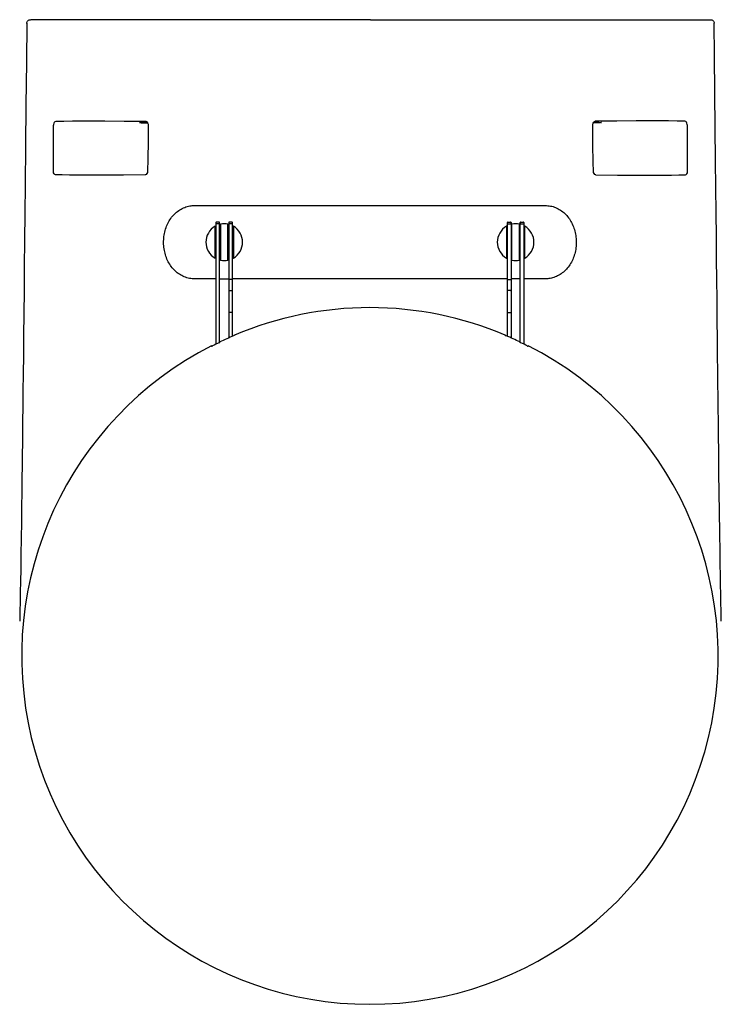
# Model space of a CAD drawing. Header units: millimetres. Extents: x 4200.15 to 4200.533, y 1607.943 to 1608.48.
import ezdxf

# ---------------------------------------------------------------- set-up
doc = ezdxf.new("R2010")
doc.units = ezdxf.units.MM
doc.layers.add('Sanindusa', color=3, linetype='Continuous')

msp = doc.modelspace()

# ---------------------------------------------------------------- linework, layer by layer
at = {"layer": 'Sanindusa'}
for p, q in [((4200.341698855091, 1608.479752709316), (4200.156301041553, 1608.479752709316)), ((4200.341698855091, 1608.479752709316), (4200.527219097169, 1608.479752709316)), ((4200.16878322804, 1608.397077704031), (4200.16878322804, 1608.422215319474)), ((4200.514614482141, 1608.397077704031), (4200.514614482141, 1608.422215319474)), ((4200.245791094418, 1608.378394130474), (4200.436981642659, 1608.378394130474)), ((4200.256886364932, 1608.350316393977), (4200.256886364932, 1608.366471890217)), ((4200.257386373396, 1608.369144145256), (4200.257386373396, 1608.368290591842)), ((4200.257386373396, 1608.368290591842), (4200.257386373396, 1608.302769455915)), ((4200.259136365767, 1608.369394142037), (4200.257636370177, 1608.369394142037)), ((4200.259136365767, 1608.368467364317), (4200.257636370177, 1608.368467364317)), ((4200.259386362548, 1608.368290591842), (4200.259386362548, 1608.369144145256)), ((4200.259386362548, 1608.303744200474), (4200.259386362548, 1608.368290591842)), ((4200.259886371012, 1608.367681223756), (4200.259886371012, 1608.349107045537)), ((4200.263886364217, 1608.349107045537), (4200.263886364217, 1608.367681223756)), ((4200.264386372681, 1608.369144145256), (4200.264386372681, 1608.368290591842)), ((4200.264386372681, 1608.368290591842), (4200.264386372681, 1608.33800429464)), ((4200.266136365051, 1608.369394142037), (4200.264636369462, 1608.369394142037)), ((4200.266136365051, 1608.368467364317), (4200.264636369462, 1608.368467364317)), ((4200.266386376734, 1608.368290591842), (4200.266386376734, 1608.369144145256)), ((4200.266386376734, 1608.33800429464), (4200.266386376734, 1608.368290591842)), ((4200.266886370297, 1608.366471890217), (4200.266886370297, 1608.350316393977)), ((4200.41588636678, 1608.366471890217), (4200.41588636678, 1608.350316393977)), ((4200.416386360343, 1608.368290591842), (4200.416386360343, 1608.369144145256)), ((4200.416386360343, 1608.33800429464), (4200.416386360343, 1608.368290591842)), ((4200.416636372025, 1608.369394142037), (4200.418136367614, 1608.369394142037)), ((4200.416636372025, 1608.368467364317), (4200.418136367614, 1608.368467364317)), ((4200.418386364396, 1608.369144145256), (4200.418386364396, 1608.368290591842)), ((4200.418386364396, 1608.368290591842), (4200.418386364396, 1608.33800429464)), ((4200.41888637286, 1608.349107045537), (4200.41888637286, 1608.367681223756)), ((4200.422886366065, 1608.367681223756), (4200.422886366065, 1608.349107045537)), ((4200.423386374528, 1608.368290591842), (4200.423386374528, 1608.369144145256)), ((4200.423386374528, 1608.303744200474), (4200.423386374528, 1608.368290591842)), ((4200.42363637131, 1608.369394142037), (4200.425136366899, 1608.369394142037)), ((4200.42363637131, 1608.368467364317), (4200.425136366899, 1608.368467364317)), ((4200.42538636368, 1608.369144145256), (4200.42538636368, 1608.368290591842)), ((4200.42538636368, 1608.368290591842), (4200.42538636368, 1608.302769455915)), ((4200.425886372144, 1608.350316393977), (4200.425886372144, 1608.366471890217)), ((4200.257386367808, 1608.338394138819), (4200.245791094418, 1608.338394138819)), ((4200.259386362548, 1608.338394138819), (4200.264386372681, 1608.338394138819)), ((4200.416386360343, 1608.338394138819), (4200.266386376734, 1608.338394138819)), ((4200.423386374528, 1608.338394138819), (4200.418386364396, 1608.338394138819)), ((4200.436981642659, 1608.338394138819), (4200.42538636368, 1608.338394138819)), ((4200.264636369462, 1608.33800429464), (4200.264386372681, 1608.33800429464)), ((4200.264386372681, 1608.33800429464), (4200.264386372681, 1608.33219305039)), ((4200.266136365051, 1608.33800429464), (4200.264636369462, 1608.33800429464)), ((4200.266136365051, 1608.33800429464), (4200.266386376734, 1608.33800429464)), ((4200.266386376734, 1608.33219305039), (4200.266386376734, 1608.33800429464)), ((4200.416636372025, 1608.33800429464), (4200.416386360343, 1608.33800429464)), ((4200.416386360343, 1608.33219305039), (4200.416386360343, 1608.33800429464)), ((4200.416636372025, 1608.33800429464), (4200.418136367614, 1608.33800429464)), ((4200.418136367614, 1608.33800429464), (4200.418386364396, 1608.33800429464)), ((4200.418386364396, 1608.33800429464), (4200.418386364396, 1608.33219305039)), ((4200.264386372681, 1608.33219305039), (4200.264386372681, 1608.320178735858)), ((4200.264636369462, 1608.332005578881), (4200.266136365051, 1608.332005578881)), ((4200.266386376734, 1608.320178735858), (4200.266386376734, 1608.33219305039)), ((4200.416386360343, 1608.320178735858), (4200.416386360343, 1608.33219305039)), ((4200.418136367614, 1608.332005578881), (4200.416636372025, 1608.332005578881)), ((4200.418386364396, 1608.33219305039), (4200.418386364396, 1608.320178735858)), ((4200.264386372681, 1608.320178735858), (4200.264386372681, 1608.318491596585)), ((4200.264386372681, 1608.318491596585), (4200.264386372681, 1608.306194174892)), ((4200.266136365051, 1608.31999127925), (4200.264636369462, 1608.31999127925)), ((4200.266386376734, 1608.318491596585), (4200.266386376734, 1608.320178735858)), ((4200.266386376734, 1608.307068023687), (4200.266386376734, 1608.318491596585)), ((4200.416386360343, 1608.318491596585), (4200.416386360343, 1608.320178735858)), ((4200.416386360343, 1608.307068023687), (4200.416386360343, 1608.318491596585)), ((4200.416636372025, 1608.31999127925), (4200.418136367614, 1608.31999127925)), ((4200.418386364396, 1608.320178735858), (4200.418386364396, 1608.318491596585)), ((4200.418386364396, 1608.318491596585), (4200.418386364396, 1608.306194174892)), ((4200.415261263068, 1608.307550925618), (4200.415252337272, 1608.307555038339)), ((4200.255046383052, 1608.301596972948), (4200.255022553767, 1608.301586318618)), ((4200.259528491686, 1608.303815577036), (4200.259510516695, 1608.303806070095)), ((4200.423244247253, 1608.303815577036), (4200.423266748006, 1608.303803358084)), ((4200.423271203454, 1608.303801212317), (4200.423262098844, 1608.303805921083))]:
    msp.add_line(p, q, dxfattribs=at)
at = {"layer": 'Sanindusa', "flags": 128}
for points in [[(4200.154178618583, 1608.477745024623), (4200.154215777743, 1608.478136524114), (4200.154328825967, 1608.47851318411), (4200.154513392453, 1608.478860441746), (4200.154762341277, 1608.479164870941), (4200.155066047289, 1608.4794147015), (4200.155412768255, 1608.479600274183), (4200.155789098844, 1608.479714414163), (4200.156178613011, 1608.479752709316)], [(4200.527219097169, 1608.479752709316), (4200.527601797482, 1608.479715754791), (4200.527972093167, 1608.479605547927), (4200.528314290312, 1608.479426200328), (4200.528615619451, 1608.479184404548), (4200.52886483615, 1608.478889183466), (4200.529052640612, 1608.478551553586), (4200.529172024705, 1608.478184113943), (4200.529218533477, 1608.477800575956)], [(4200.154178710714, 1608.477774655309), (4200.153962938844, 1608.456582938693), (4200.153723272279, 1608.433056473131), (4200.153496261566, 1608.410783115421), (4200.153281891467, 1608.389759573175), (4200.153122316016, 1608.374115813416), (4200.152970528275, 1608.35924023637), (4200.152826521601, 1608.345141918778), (4200.152690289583, 1608.331891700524), (4200.152559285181, 1608.319270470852), (4200.152436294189, 1608.307556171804), (4200.152320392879, 1608.296659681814), (4200.152211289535, 1608.286546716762), (4200.15210897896, 1608.277203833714), (4200.152013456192, 1608.268614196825), (4200.151924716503, 1608.260758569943), (4200.151851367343, 1608.254361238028), (4200.15178339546, 1608.248514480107), (4200.15171712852, 1608.24289452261), (4200.151641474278, 1608.236582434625), (4200.151555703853, 1608.229570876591), (4200.151461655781, 1608.222073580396), (4200.151357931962, 1608.214056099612), (4200.151244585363, 1608.205621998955), (4200.151122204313, 1608.196928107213), (4200.150987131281, 1608.18785830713), (4200.15086232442, 1608.179995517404), (4200.150747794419, 1608.173241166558), (4200.150643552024, 1608.167494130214), (4200.15057977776, 1608.164170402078), (4200.150519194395, 1608.161150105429), (4200.150458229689, 1608.158247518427), (4200.150396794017, 1608.155463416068), (4200.150334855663, 1608.152802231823), (4200.150307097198, 1608.151679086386)], [(4200.533090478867, 1608.151680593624), (4200.533067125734, 1608.15262403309), (4200.533013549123, 1608.154908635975), (4200.532968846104, 1608.156898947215), (4200.532930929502, 1608.15864624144), (4200.532892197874, 1608.160486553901), (4200.532851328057, 1608.162488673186), (4200.532771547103, 1608.166573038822), (4200.532684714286, 1608.171279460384), (4200.532590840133, 1608.176668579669), (4200.532490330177, 1608.182775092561), (4200.532390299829, 1608.1891843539), (4200.532230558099, 1608.200071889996), (4200.532079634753, 1608.211051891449), (4200.531937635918, 1608.221948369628), (4200.531804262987, 1608.232629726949), (4200.531676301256, 1608.24324109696), (4200.531553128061, 1608.253754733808), (4200.531473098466, 1608.260728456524), (4200.53139530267, 1608.267608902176), (4200.531319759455, 1608.274380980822), (4200.531246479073, 1608.28103106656), (4200.531168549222, 1608.288183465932), (4200.531081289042, 1608.296282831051), (4200.53098339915, 1608.305474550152), (4200.530874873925, 1608.315782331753), (4200.530755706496, 1608.327223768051), (4200.530646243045, 1608.337828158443), (4200.530529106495, 1608.34925588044), (4200.530404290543, 1608.361483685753), (4200.530271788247, 1608.374469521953), (4200.530131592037, 1608.388213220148), (4200.529983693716, 1608.402716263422), (4200.529799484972, 1608.420786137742), (4200.529604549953, 1608.439915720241), (4200.529398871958, 1608.460107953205), (4200.529218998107, 1608.477774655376)], [(4200.168926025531, 1608.422423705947), (4200.168935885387, 1608.422674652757), (4200.16905771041, 1608.423311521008), (4200.169328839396, 1608.4238765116), (4200.169727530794, 1608.424258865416), (4200.170185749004, 1608.424388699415)], [(4200.170185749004, 1608.424388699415), (4200.174391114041, 1608.424455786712), (4200.179080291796, 1608.424504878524), (4200.187362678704, 1608.424544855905), (4200.196714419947, 1608.424539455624), (4200.207392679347, 1608.4244863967), (4200.219042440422, 1608.424386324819)], [(4200.219042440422, 1608.424386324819), (4200.219433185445, 1608.424286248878), (4200.219807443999, 1608.423980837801), (4200.220112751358, 1608.42349644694), (4200.220310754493, 1608.42282457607), (4200.220323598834, 1608.422380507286)], [(4200.463051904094, 1608.422381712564), (4200.46307142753, 1608.422710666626), (4200.463240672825, 1608.42339198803), (4200.463544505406, 1608.423925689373), (4200.463907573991, 1608.424253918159), (4200.464273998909, 1608.424382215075), (4200.464342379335, 1608.424377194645)], [(4200.513211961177, 1608.424388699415), (4200.50900659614, 1608.424455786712), (4200.504317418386, 1608.424504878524), (4200.496035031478, 1608.424544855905), (4200.486683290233, 1608.424539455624), (4200.476005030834, 1608.4244863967), (4200.46435526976, 1608.424386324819)], [(4200.514471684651, 1608.422423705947), (4200.514461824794, 1608.422674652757), (4200.514339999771, 1608.423311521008), (4200.514068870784, 1608.4238765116), (4200.513670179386, 1608.424258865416), (4200.513211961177, 1608.424388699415)], [(4200.16878322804, 1608.422215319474), (4200.168920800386, 1608.422416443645), (4200.168926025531, 1608.422423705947)], [(4200.218318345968, 1608.423787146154), (4200.217144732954, 1608.423780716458), (4200.216299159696, 1608.423761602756), (4200.215804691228, 1608.423730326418), (4200.215674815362, 1608.423687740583), (4200.215913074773, 1608.42363500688), (4200.216512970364, 1608.423573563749), (4200.21745813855, 1608.423505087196), (4200.218722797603, 1608.423431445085), (4200.220153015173, 1608.423359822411)], [(4200.219934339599, 1608.423779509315), (4200.219787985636, 1608.423780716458), (4200.218318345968, 1608.423787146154)], [(4200.220340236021, 1608.42238166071), (4200.220347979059, 1608.413698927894), (4200.220259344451, 1608.403592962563), (4200.220097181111, 1608.397141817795)], [(4200.463303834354, 1608.397142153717), (4200.463168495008, 1608.401869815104), (4200.463057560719, 1608.411671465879), (4200.46305165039, 1608.422381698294)], [(4200.465079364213, 1608.423787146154), (4200.466252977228, 1608.423780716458), (4200.467098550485, 1608.423761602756), (4200.467593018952, 1608.423730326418), (4200.467722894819, 1608.423687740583), (4200.467484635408, 1608.42363500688), (4200.466884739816, 1608.423573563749), (4200.465939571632, 1608.423505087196), (4200.464674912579, 1608.423431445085), (4200.463232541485, 1608.423359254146)], [(4200.463461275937, 1608.423779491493), (4200.463609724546, 1608.423780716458), (4200.465079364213, 1608.423787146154)], [(4200.514614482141, 1608.422215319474), (4200.514476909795, 1608.422416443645), (4200.514471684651, 1608.422423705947)], [(4200.168694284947, 1608.396951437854), (4200.168715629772, 1608.396955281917), (4200.168734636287, 1608.396965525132), (4200.168757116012, 1608.396988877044), (4200.168776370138, 1608.397029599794), (4200.16878322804, 1608.397077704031)], [(4200.169907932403, 1608.395108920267), (4200.169452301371, 1608.395237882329), (4200.169062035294, 1608.395618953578), (4200.168805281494, 1608.396180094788), (4200.168710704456, 1608.39666630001), (4200.168699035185, 1608.396811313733), (4200.168694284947, 1608.396951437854)], [(4200.218745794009, 1608.395103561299), (4200.207002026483, 1608.395007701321), (4200.196232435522, 1608.394958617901), (4200.189445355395, 1608.394952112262), (4200.183168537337, 1608.394967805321), (4200.17744788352, 1608.395006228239), (4200.17350728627, 1608.395050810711), (4200.169907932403, 1608.395108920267)], [(4200.220115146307, 1608.397142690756), (4200.220020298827, 1608.396465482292), (4200.21975741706, 1608.395834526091), (4200.21939605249, 1608.395385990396), (4200.219021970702, 1608.39515352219), (4200.218768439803, 1608.395122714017)], [(4200.464584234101, 1608.395133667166), (4200.464397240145, 1608.395145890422), (4200.464007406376, 1608.395380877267), (4200.463658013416, 1608.395805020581), (4200.463385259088, 1608.396437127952), (4200.463279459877, 1608.397142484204)], [(4200.464651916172, 1608.395103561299), (4200.476395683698, 1608.395007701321), (4200.487165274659, 1608.394958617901), (4200.493952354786, 1608.394952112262), (4200.500229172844, 1608.394967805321), (4200.505949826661, 1608.395006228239), (4200.509890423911, 1608.395050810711), (4200.513489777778, 1608.395108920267)], [(4200.513489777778, 1608.395108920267), (4200.513945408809, 1608.395237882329), (4200.514335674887, 1608.395618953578), (4200.514592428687, 1608.396180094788), (4200.514687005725, 1608.39666630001), (4200.514698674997, 1608.396811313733), (4200.514703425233, 1608.396951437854)], [(4200.514703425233, 1608.396951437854), (4200.514682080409, 1608.396955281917), (4200.514663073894, 1608.396965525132), (4200.514640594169, 1608.396988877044), (4200.514621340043, 1608.397029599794), (4200.514614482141, 1608.397077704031)], [(4200.256886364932, 1608.367054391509), (4200.257239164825, 1608.367248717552), (4200.257386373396, 1608.367324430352)], [(4200.259386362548, 1608.368076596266), (4200.259493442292, 1608.368103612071), (4200.259886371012, 1608.368192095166)], [(4200.263886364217, 1608.368192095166), (4200.264279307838, 1608.368103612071), (4200.264386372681, 1608.368076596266)], [(4200.266386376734, 1608.367324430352), (4200.266533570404, 1608.367248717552), (4200.266886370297, 1608.367054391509)], [(4200.416386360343, 1608.367324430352), (4200.416239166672, 1608.367248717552), (4200.41588636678, 1608.367054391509)], [(4200.41888637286, 1608.368192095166), (4200.418493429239, 1608.368103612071), (4200.418386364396, 1608.368076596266)], [(4200.423386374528, 1608.368076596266), (4200.423279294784, 1608.368103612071), (4200.422886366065, 1608.368192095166)], [(4200.425886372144, 1608.367054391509), (4200.425533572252, 1608.367248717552), (4200.42538636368, 1608.367324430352)], [(4200.257386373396, 1608.349463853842), (4200.257239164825, 1608.349539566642), (4200.256886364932, 1608.349733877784)], [(4200.266886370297, 1608.349733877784), (4200.266533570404, 1608.349539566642), (4200.266386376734, 1608.349463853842)], [(4200.41588636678, 1608.349733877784), (4200.416239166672, 1608.349539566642), (4200.416386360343, 1608.349463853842)], [(4200.42538636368, 1608.349463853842), (4200.425533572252, 1608.349539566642), (4200.425886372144, 1608.349733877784)], [(4200.259886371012, 1608.348596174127), (4200.259493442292, 1608.348684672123), (4200.259386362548, 1608.348711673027)], [(4200.264386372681, 1608.348711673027), (4200.264279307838, 1608.348684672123), (4200.263886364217, 1608.348596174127)], [(4200.418386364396, 1608.348711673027), (4200.418493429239, 1608.348684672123), (4200.41888637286, 1608.348596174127)], [(4200.422886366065, 1608.348596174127), (4200.423279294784, 1608.348684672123), (4200.423386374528, 1608.348711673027)], [(4200.267539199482, 1608.307741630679), (4200.267539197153, 1608.307736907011), (4200.267539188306, 1608.307717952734), (4200.26753915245, 1608.307642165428), (4200.267539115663, 1608.307564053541)], [(4200.415233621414, 1608.307564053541), (4200.415233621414, 1608.30756879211), (4200.415233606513, 1608.307587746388), (4200.41523357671, 1608.307663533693), (4200.415233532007, 1608.307741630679)], [(4200.255022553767, 1608.301586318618), (4200.255022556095, 1608.3015912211), (4200.255022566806, 1608.301610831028), (4200.255022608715, 1608.301689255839), (4200.255022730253, 1608.301917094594)], [(4200.259528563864, 1608.303955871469), (4200.259528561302, 1608.303951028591), (4200.259528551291, 1608.303931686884), (4200.25952851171, 1608.303854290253), (4200.259528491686, 1608.303815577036)], [(4200.423244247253, 1608.303815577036), (4200.423244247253, 1608.303820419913), (4200.423244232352, 1608.303839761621), (4200.423244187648, 1608.303917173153), (4200.423244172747, 1608.303955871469)], [(4200.42775000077, 1608.301917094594), (4200.42775000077, 1608.301912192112), (4200.427750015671, 1608.301892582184), (4200.427750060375, 1608.301814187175), (4200.427750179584, 1608.301586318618)]]:
    msp.add_lwpolyline(points, dxfattribs=at)
at = {"layer": 'Sanindusa'}
for centre, radius, start, end in [((4200.261886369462, 1608.358394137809), 0.01000000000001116, 120.000000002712, 239.999999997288), ((4200.257636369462, 1608.369144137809), 0.0002500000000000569, 90, 180), ((4200.257605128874, 1608.368246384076), 0.0002231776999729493, 81.9530806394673, 168.5751046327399), ((4200.259167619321, 1608.368246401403), 0.0002231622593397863, 11.42115804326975, 98.05065667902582), ((4200.259136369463, 1608.369144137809), 0.0002500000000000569, 0, 90), ((4200.261886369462, 1608.358394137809), 0.01000000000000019, 78.46304097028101, 101.536959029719), ((4200.264636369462, 1608.369144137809), 0.0002500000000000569, 90, 180), ((4200.264605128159, 1608.368246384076), 0.0002231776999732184, 81.9530806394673, 168.5751046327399), ((4200.266167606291, 1608.368246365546), 0.0002231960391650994, 11.42879707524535, 98.04623734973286), ((4200.266136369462, 1608.369144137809), 0.0002500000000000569, 0, 90), ((4200.261886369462, 1608.358394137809), 0.01000000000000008, 300.0000000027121, 59.99999999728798), ((4200.420886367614, 1608.358394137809), 0.01000000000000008, 120.000000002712, 239.999999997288), ((4200.416605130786, 1608.368246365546), 0.0002231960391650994, 81.95376265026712, 168.5712029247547), ((4200.416636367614, 1608.369144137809), 0.0002500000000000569, 90, 180), ((4200.418136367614, 1608.369144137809), 0.0002500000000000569, 0, 90), ((4200.418167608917, 1608.368246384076), 0.0002231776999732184, 11.42489536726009, 98.04691936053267), ((4200.420886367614, 1608.358394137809), 0.01000000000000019, 78.46304097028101, 101.536959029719), ((4200.423636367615, 1608.369144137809), 0.0002500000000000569, 90, 180), ((4200.423605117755, 1608.368246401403), 0.0002231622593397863, 81.94934332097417, 168.5788419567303), ((4200.425167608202, 1608.368246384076), 0.0002231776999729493, 11.42489536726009, 98.04691936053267), ((4200.425136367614, 1608.369144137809), 0.0002500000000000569, 0, 90), ((4200.420886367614, 1608.358394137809), 0.01000000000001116, 300.0000000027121, 59.99999999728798), ((4200.261886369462, 1608.358394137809), 0.01000000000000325, 258.463040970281, 281.536959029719), ((4200.420886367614, 1608.358394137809), 0.01000000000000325, 258.463040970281, 281.536959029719), ((4200.264609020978, 1608.332229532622), 0.0002256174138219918, 189.3055572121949, 276.9622977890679), ((4200.266163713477, 1608.332229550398), 0.0002256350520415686, 263.0382642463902, 350.6906024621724), ((4200.416609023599, 1608.332229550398), 0.0002256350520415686, 189.3093975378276, 276.9617357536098), ((4200.418163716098, 1608.332229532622), 0.0002256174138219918, 263.0377022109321, 350.6944427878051), ((4200.341386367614, 1608.132689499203), 0.1899912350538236, 90, 112.8731634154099), ((4200.341386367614, 1608.132689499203), 0.1899912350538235, 67.12671724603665, 90), ((4200.26460899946, 1608.320215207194), 0.0002255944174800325, 189.3037102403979, 276.9685167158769), ((4200.266163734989, 1608.320215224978), 0.0002256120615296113, 263.0320474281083, 350.6924474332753), ((4200.416609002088, 1608.320215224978), 0.0002256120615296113, 189.3075525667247, 276.9679525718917), ((4200.418163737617, 1608.320215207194), 0.0002255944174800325, 263.031483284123, 350.6962897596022), ((4200.341386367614, 1608.132689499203), 0.1898232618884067, 113.0583980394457, 115.5457509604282), ((4200.415136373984, 1608.307511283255), 0.0002499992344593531, 0.004623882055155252, 67.13051500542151), ((4200.341386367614, 1608.132689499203), 0.1898232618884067, 64.45424903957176, 66.94160196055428), ((4200.341386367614, 1608.132689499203), 0.1899911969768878, 117.0370468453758, 62.96295315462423), ((4200.341386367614, 1608.132689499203), 0.1896923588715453, 115.732426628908, 116.9134637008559), ((4200.259636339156, 1608.303730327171), 0.0002499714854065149, 115.5405860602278, 179.9999263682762), ((4200.341386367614, 1608.132689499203), 0.1896923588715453, 63.08653629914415, 64.26757337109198)]:
    msp.add_arc(centre, radius, start, end, dxfattribs=at)
for points, knots in [([(4200.245791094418, 1608.338394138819), (4200.244812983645, 1608.33844957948), (4200.24285679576, 1608.338560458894), (4200.240036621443, 1608.339428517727), (4200.237405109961, 1608.340804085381), (4200.235027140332, 1608.342678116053), (4200.232974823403, 1608.345001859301), (4200.231282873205, 1608.347695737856), (4200.230005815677, 1608.350699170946), (4200.229156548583, 1608.35391854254), (4200.228773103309, 1608.357268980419), (4200.228846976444, 1608.360652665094), (4200.229394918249, 1608.363971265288), (4200.230386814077, 1608.367135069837), (4200.23181724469, 1608.370045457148), (4200.233635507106, 1608.372631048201), (4200.235812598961, 1608.374802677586), (4200.23827840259, 1608.376519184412), (4200.240980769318, 1608.377703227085), (4200.243517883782, 1608.378308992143), (4200.245142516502, 1608.37836983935), (4200.245791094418, 1608.378394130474)], [0, 0, 0, 0, 0.05361881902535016, 0.1072357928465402, 0.1608665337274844, 0.2144970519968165, 0.2679807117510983, 0.3214646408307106, 0.3750068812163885, 0.4285490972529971, 0.482170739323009, 0.5357922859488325, 0.5894294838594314, 0.6430664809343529, 0.6967000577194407, 0.7503331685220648, 0.8039137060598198, 0.8574940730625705, 0.9109767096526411, 0.9644605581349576, 1, 1, 1, 1]), ([(4200.436981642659, 1608.378394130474), (4200.437959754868, 1608.378338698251), (4200.439915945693, 1608.378227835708), (4200.442736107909, 1608.377359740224), (4200.445367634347, 1608.375984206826), (4200.447745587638, 1608.374110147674), (4200.449797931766, 1608.37178643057), (4200.45148984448, 1608.369092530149), (4200.452766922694, 1608.366089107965), (4200.453616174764, 1608.362869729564), (4200.453999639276, 1608.359519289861), (4200.453925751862, 1608.356135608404), (4200.453377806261, 1608.352817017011), (4200.452385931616, 1608.349653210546), (4200.450955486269, 1608.3467428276), (4200.449137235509, 1608.344157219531), (4200.446960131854, 1608.341985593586), (4200.444494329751, 1608.340269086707), (4200.441791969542, 1608.339085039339), (4200.439254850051, 1608.338479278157), (4200.43763021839, 1608.338418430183), (4200.436981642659, 1608.338394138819)], [0, 0, 0, 0, 0.0536188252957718, 0.1072358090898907, 0.1608664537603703, 0.2144971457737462, 0.2679806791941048, 0.3214646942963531, 0.3750067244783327, 0.4285491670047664, 0.4821708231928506, 0.5357923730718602, 0.5894293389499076, 0.643066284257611, 0.6966998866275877, 0.7503331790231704, 0.8039137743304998, 0.8574941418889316, 0.9109766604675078, 0.9644606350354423, 1, 1, 1, 1]), ([(4200.256886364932, 1608.366471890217), (4200.256886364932, 1608.366521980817), (4200.256886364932, 1608.366648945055), (4200.256886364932, 1608.366825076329), (4200.256886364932, 1608.366969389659), (4200.256886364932, 1608.367043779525), (4200.256886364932, 1608.367051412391), (4200.256886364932, 1608.367054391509)], [0, 0, 0, 0, 0.1770254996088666, 0.4487050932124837, 0.6569276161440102, 0.8660983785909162, 1, 1, 1, 1]), ([(4200.259886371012, 1608.368192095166), (4200.259886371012, 1608.368191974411), (4200.259886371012, 1608.368191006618), (4200.259886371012, 1608.368164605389), (4200.259886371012, 1608.368076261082), (4200.259886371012, 1608.367944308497), (4200.259886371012, 1608.36780488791), (4200.259886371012, 1608.36771462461), (4200.259886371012, 1608.367681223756)], [0, 0, 0, 0, 0.02969620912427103, 0.238000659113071, 0.446593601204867, 0.6579050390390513, 0.8734118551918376, 1, 1, 1, 1]), ([(4200.263886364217, 1608.367681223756), (4200.263886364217, 1608.367730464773), (4200.263886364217, 1608.367838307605), (4200.263886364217, 1608.367990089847), (4200.263886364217, 1608.368112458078), (4200.263886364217, 1608.36818141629), (4200.263886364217, 1608.368188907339), (4200.263886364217, 1608.368192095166)], [0, 0, 0, 0, 0.1863184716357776, 0.4080563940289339, 0.6268829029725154, 0.8412194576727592, 1, 1, 1, 1]), ([(4200.266886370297, 1608.367054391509), (4200.266886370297, 1608.367054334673), (4200.266886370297, 1608.367053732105), (4200.266886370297, 1608.367031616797), (4200.266886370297, 1608.366953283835), (4200.266886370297, 1608.366830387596), (4200.266886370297, 1608.366665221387), (4200.266886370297, 1608.366538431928), (4200.266886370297, 1608.366471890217)], [0, 0, 0, 0, 0.01806168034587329, 0.1914850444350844, 0.3655396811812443, 0.5536103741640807, 0.7657255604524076, 1, 1, 1, 1]), ([(4200.41588636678, 1608.367054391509), (4200.41588636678, 1608.367054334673), (4200.41588636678, 1608.367053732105), (4200.41588636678, 1608.367031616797), (4200.41588636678, 1608.366953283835), (4200.41588636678, 1608.366830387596), (4200.41588636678, 1608.366665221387), (4200.41588636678, 1608.366538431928), (4200.41588636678, 1608.366471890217)], [0, 0, 0, 0, 0.01806168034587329, 0.1914850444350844, 0.3655396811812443, 0.5536103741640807, 0.7657255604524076, 1, 1, 1, 1]), ([(4200.41888637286, 1608.367681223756), (4200.41888637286, 1608.367730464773), (4200.41888637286, 1608.367838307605), (4200.41888637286, 1608.367990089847), (4200.41888637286, 1608.368112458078), (4200.41888637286, 1608.36818141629), (4200.41888637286, 1608.368188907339), (4200.41888637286, 1608.368192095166)], [0, 0, 0, 0, 0.1863184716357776, 0.4080563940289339, 0.6268829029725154, 0.8412194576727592, 1, 1, 1, 1]), ([(4200.422886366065, 1608.368192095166), (4200.422886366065, 1608.368191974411), (4200.422886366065, 1608.368191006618), (4200.422886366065, 1608.368164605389), (4200.422886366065, 1608.368076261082), (4200.422886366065, 1608.367944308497), (4200.422886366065, 1608.36780488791), (4200.422886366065, 1608.36771462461), (4200.422886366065, 1608.367681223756)], [0, 0, 0, 0, 0.02969620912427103, 0.238000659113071, 0.446593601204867, 0.6579050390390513, 0.8734118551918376, 1, 1, 1, 1]), ([(4200.425886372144, 1608.366471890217), (4200.425886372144, 1608.366521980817), (4200.425886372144, 1608.366648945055), (4200.425886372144, 1608.366825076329), (4200.425886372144, 1608.366969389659), (4200.425886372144, 1608.367043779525), (4200.425886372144, 1608.367051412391), (4200.425886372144, 1608.367054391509)], [0, 0, 0, 0, 0.1770254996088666, 0.4487050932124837, 0.6569276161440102, 0.8660983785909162, 1, 1, 1, 1]), ([(4200.256886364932, 1608.349733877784), (4200.256886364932, 1608.349734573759), (4200.256886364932, 1608.349736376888), (4200.256886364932, 1608.349760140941), (4200.256886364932, 1608.349828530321), (4200.256886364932, 1608.34995633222), (4200.256886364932, 1608.350122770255), (4200.256886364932, 1608.350249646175), (4200.256886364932, 1608.350316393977)], [0, 0, 0, 0, 0.06436008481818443, 0.1667436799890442, 0.3604537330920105, 0.5534580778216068, 0.7650799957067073, 1, 1, 1, 1]), ([(4200.259886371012, 1608.349107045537), (4200.259886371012, 1608.349090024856), (4200.259886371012, 1608.349014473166), (4200.259886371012, 1608.348882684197), (4200.259886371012, 1608.348736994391), (4200.259886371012, 1608.348648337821), (4200.259886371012, 1608.348603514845), (4200.259886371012, 1608.348598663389), (4200.259886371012, 1608.348596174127)], [0, 0, 0, 0, 0.06456195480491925, 0.2865787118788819, 0.5072189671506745, 0.723988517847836, 0.8583795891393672, 1, 1, 1, 1]), ([(4200.263886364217, 1608.348596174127), (4200.263886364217, 1608.348596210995), (4200.263886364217, 1608.348596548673), (4200.263886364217, 1608.348608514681), (4200.263886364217, 1608.348665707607), (4200.263886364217, 1608.348780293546), (4200.263886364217, 1608.348931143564), (4200.263886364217, 1608.349046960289), (4200.263886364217, 1608.349105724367), (4200.263886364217, 1608.349107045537)], [0, 0, 0, 0, 0.01547721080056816, 0.1417583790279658, 0.3526711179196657, 0.5634904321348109, 0.7770332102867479, 0.9949871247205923, 1, 1, 1, 1]), ([(4200.266886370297, 1608.350316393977), (4200.266886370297, 1608.350281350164), (4200.266886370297, 1608.350169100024), (4200.266886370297, 1608.349990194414), (4200.266886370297, 1608.34983396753), (4200.266886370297, 1608.349748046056), (4200.266886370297, 1608.349738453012), (4200.266886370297, 1608.349733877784)], [0, 0, 0, 0, 0.1240027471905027, 0.3971978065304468, 0.651015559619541, 0.8335581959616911, 1, 1, 1, 1]), ([(4200.41588636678, 1608.350316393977), (4200.41588636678, 1608.350281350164), (4200.41588636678, 1608.350169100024), (4200.41588636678, 1608.349990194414), (4200.41588636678, 1608.34983396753), (4200.41588636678, 1608.349748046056), (4200.41588636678, 1608.349738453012), (4200.41588636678, 1608.349733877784)], [0, 0, 0, 0, 0.1240027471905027, 0.3971978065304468, 0.651015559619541, 0.8335581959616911, 1, 1, 1, 1]), ([(4200.41888637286, 1608.348596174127), (4200.41888637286, 1608.348596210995), (4200.41888637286, 1608.348596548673), (4200.41888637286, 1608.348608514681), (4200.41888637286, 1608.348665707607), (4200.41888637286, 1608.348780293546), (4200.41888637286, 1608.348931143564), (4200.41888637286, 1608.349046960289), (4200.41888637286, 1608.349105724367), (4200.41888637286, 1608.349107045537)], [0, 0, 0, 0, 0.01547721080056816, 0.1417583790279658, 0.3526711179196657, 0.5634904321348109, 0.7770332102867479, 0.9949871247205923, 1, 1, 1, 1]), ([(4200.422886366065, 1608.349107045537), (4200.422886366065, 1608.349090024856), (4200.422886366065, 1608.349014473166), (4200.422886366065, 1608.348882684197), (4200.422886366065, 1608.348736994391), (4200.422886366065, 1608.348648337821), (4200.422886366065, 1608.348603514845), (4200.422886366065, 1608.348598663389), (4200.422886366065, 1608.348596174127)], [0, 0, 0, 0, 0.06456195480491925, 0.2865787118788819, 0.5072189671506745, 0.723988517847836, 0.8583795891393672, 1, 1, 1, 1]), ([(4200.425886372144, 1608.349733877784), (4200.425886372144, 1608.349734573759), (4200.425886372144, 1608.349736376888), (4200.425886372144, 1608.349760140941), (4200.425886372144, 1608.349828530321), (4200.425886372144, 1608.34995633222), (4200.425886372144, 1608.350122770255), (4200.425886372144, 1608.350249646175), (4200.425886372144, 1608.350316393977)], [0, 0, 0, 0, 0.06436008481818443, 0.1667436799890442, 0.3604537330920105, 0.5534580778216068, 0.7650799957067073, 1, 1, 1, 1]), ([(4200.267521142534, 1608.307555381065), (4200.267520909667, 1608.307555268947), (4200.267520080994, 1608.307554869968), (4200.267501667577, 1608.307546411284), (4200.267450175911, 1608.307523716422), (4200.267343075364, 1608.307477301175), (4200.267183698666, 1608.307408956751), (4200.267055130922, 1608.307354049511), (4200.266988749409, 1608.307325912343), (4200.266985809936, 1608.307324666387)], [0, 0, 0, 0, 0.03368566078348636, 0.119872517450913, 0.2749689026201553, 0.4851300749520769, 0.7250445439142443, 0.987824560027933, 1, 1, 1, 1]), ([(4200.415233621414, 1608.307564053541), (4200.415233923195, 1608.307563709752), (4200.415234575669, 1608.307562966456), (4200.415251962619, 1608.307555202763), (4200.415261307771, 1608.307551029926)], [0, 0, 0, 0, 0.4625191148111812, 1, 1, 1, 1]), ([(4200.415261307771, 1608.307551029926), (4200.415269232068, 1608.307547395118), (4200.41529294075, 1608.307536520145), (4200.415397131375, 1608.307491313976), (4200.415553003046, 1608.307424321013), (4200.415673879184, 1608.307372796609), (4200.415734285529, 1608.307347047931)], [0, 0, 0, 0, 0.1396912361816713, 0.4179418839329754, 0.7091237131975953, 1, 1, 1, 1]), ([(4200.255022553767, 1608.301586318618), (4200.255022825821, 1608.301586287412), (4200.255023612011, 1608.301586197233), (4200.255040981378, 1608.301594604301), (4200.255052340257, 1608.301600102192)], [0, 0, 0, 0, 0.3460395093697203, 1, 1, 1, 1]), ([(4200.255052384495, 1608.301600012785), (4200.255045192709, 1608.301596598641), (4200.255037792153, 1608.301593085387), (4200.255040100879, 1608.301594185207), (4200.255040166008, 1608.301594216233)], [0, 0, 0, 0, 0.9717898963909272, 1, 1, 1, 1]), ([(4200.255052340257, 1608.301600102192), (4200.255057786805, 1608.301602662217), (4200.255078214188, 1608.301612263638), (4200.255179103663, 1608.301662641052), (4200.255337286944, 1608.301742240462), (4200.255461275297, 1608.30180510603), (4200.255523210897, 1608.301836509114)], [0, 0, 0, 0, 0.1035497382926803, 0.3883653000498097, 0.6944716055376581, 1, 1, 1, 1]), ([(4200.259027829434, 1608.303570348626), (4200.25908032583, 1608.303595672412), (4200.259186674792, 1608.303646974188), (4200.259326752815, 1608.303714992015), (4200.259422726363, 1608.303761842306), (4200.259452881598, 1608.303776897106), (4200.259460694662, 1608.303780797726)], [0, 0, 0, 0, 0.3039298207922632, 0.6157112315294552, 0.9004327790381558, 0.9999999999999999, 0.9999999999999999, 0.9999999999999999, 0.9999999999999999]), ([(4200.259460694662, 1608.303780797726), (4200.259477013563, 1608.303788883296), (4200.259519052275, 1608.303809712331), (4200.25952490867, 1608.303813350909), (4200.259528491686, 1608.303815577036)], [0, 0, 0, 0, 0.3881874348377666, 1, 1, 1, 1]), ([(4200.259510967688, 1608.303806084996), (4200.259510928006, 1608.303806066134), (4200.259510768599, 1608.303805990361), (4200.259497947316, 1608.303799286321), (4200.259474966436, 1608.303787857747), (4200.259460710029, 1608.303780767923)], [0, 0, 0, 0, 0.1117669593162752, 0.4489762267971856, 1, 1, 1, 1]), ([(4200.423244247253, 1608.303815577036), (4200.423244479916, 1608.303815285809), (4200.423245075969, 1608.303814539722), (4200.423261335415, 1608.303806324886), (4200.423271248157, 1608.303801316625)], [0, 0, 0, 0, 0.3903394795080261, 1, 1, 1, 1]), ([(4200.423271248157, 1608.303801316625), (4200.423277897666, 1608.303797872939), (4200.423299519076, 1608.303786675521), (4200.423402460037, 1608.303736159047), (4200.423560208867, 1608.303659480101), (4200.423683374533, 1608.30360004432), (4200.423744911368, 1608.303570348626)], [0, 0, 0, 0, 0.1245274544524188, 0.4049109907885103, 0.7026777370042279, 1, 1, 1, 1]), ([(4200.42724953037, 1608.301836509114), (4200.427304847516, 1608.301808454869), (4200.427412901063, 1608.30175365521), (4200.42755572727, 1608.301681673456), (4200.427663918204, 1608.301627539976), (4200.427736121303, 1608.301592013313), (4200.427745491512, 1608.301588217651), (4200.427750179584, 1608.301586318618)], [0, 0, 0, 0, 0.2233824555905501, 0.4363433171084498, 0.6293547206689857, 0.8145599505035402, 1, 1, 1, 1])]:
    msp.add_open_spline(points, degree=3, knots=knots, dxfattribs=at)

doc.saveas('drawing.dxf')
